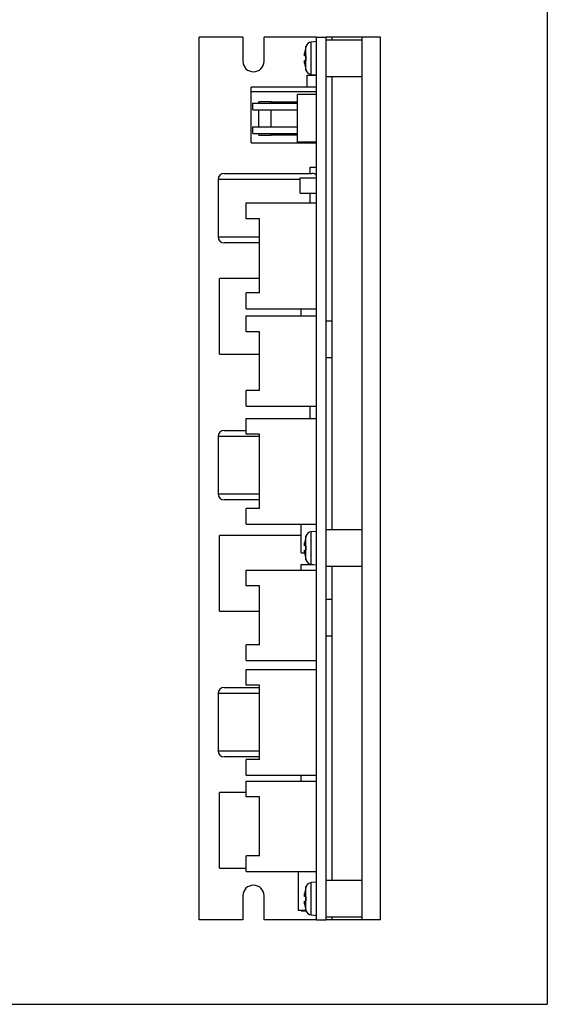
# Model space of a CAD drawing. Header units: millimetres. Extents: x 11 to 199, y 5 to 292.
# Tile 10 of 11: x 111 to 199, y 5 to 168. Entities that reach past the tile are written whole.
import ezdxf

# ---------------------------------------------------------------- set-up
doc = ezdxf.new("R2010")
doc.units = ezdxf.units.MM
doc.layers.add('圖框', color=7, linetype='Continuous', lineweight=30)

msp = doc.modelspace()

# ---------------------------------------------------------------- linework, layer by layer
at = {"color": 7, "linetype": 'Continuous', "lineweight": 30}
for p, q in [((141.01, 18.95), (141.01, 164.95)), ((148.26, 164.95), (141.01, 164.95)), ((148.26, 164.95), (148.26, 160.95)), ((151.76, 160.95), (151.76, 164.95)), ((160.41, 164.95), (151.76, 164.95)), ((160.41, 164.95), (162.01, 164.95)), ((160.41, 18.95), (160.41, 164.95)), ((162.01, 18.95), (162.01, 164.95)), ((163.01, 164.95), (162.01, 164.95)), ((168.01, 164.45), (162.01, 164.45)), ((163.01, 164.45), (163.01, 164.95)), ((168.01, 164.95), (163.01, 164.95)), ((168.01, 18.95), (168.01, 164.95)), ((171.01, 164.95), (168.01, 164.95)), ((171.01, 18.95), (171.01, 164.95)), ((158.66, 163.25), (158.65, 163.25)), ((160.41, 164.2), (159.56, 164.13)), ((158.66, 161.82), (158.48, 161.82)), ((158.48, 161.08), (158.66, 161.08)), ((158.65, 159.65), (158.66, 159.65)), ((158.91, 156.65), (158.91, 158.65)), ((158.91, 158.65), (160.41, 158.65)), ((159.41, 158.65), (159.41, 158.8)), ((159.56, 158.77), (160.41, 158.7)), ((162.01, 158.45), (168.01, 158.45)), ((163.01, 83.45), (163.01, 158.45)), ((160.41, 156.65), (149.61, 156.65)), ((149.61, 155.95), (149.61, 156.65)), ((149.61, 147.45), (149.61, 155.95)), ((149.61, 155.95), (160.41, 155.95)), ((157.31, 147.55), (157.31, 155.45)), ((160.41, 155.45), (157.31, 155.45)), ((160.41, 147.55), (160.41, 155.45)), ((149.91, 152.9), (149.91, 154)), ((149.91, 154), (157.31, 154)), ((150.91, 154), (150.91, 154.25)), ((152.91, 154.25), (150.91, 154.25)), ((152.91, 154), (152.91, 154.25)), ((152.91, 154.25), (157.31, 154.25)), ((149.91, 152.9), (157.31, 152.9)), ((150.91, 150.1), (150.91, 152.9)), ((152.91, 150.1), (152.91, 152.9)), ((149.91, 149), (149.91, 150.1)), ((149.91, 150.1), (157.31, 150.1)), ((149.91, 149), (157.31, 149)), ((150.91, 148.75), (150.91, 149)), ((150.91, 148.75), (152.91, 148.75)), ((152.91, 148.75), (152.91, 149)), ((157.31, 148.75), (152.91, 148.75)), ((149.61, 147.45), (160.41, 147.45)), ((160.41, 147.55), (157.31, 147.55)), ((159.41, 142.4), (159.41, 143.45)), ((159.41, 143.45), (160.41, 143.45)), ((145.16, 142.4), (159.44, 142.4)), ((159.44, 142.4), (159.66, 142.4)), ((144.16, 141.4), (144.16, 131.9)), ((157.71, 139.15), (157.71, 141.65)), ((157.71, 141.65), (160.41, 141.65)), ((157.71, 139.15), (160.41, 139.15)), ((159.41, 137.51), (159.41, 139.15)), ((148.81, 137.51), (160.41, 137.51)), ((148.81, 134.91), (148.81, 137.51)), ((160.41, 120.03), (160.41, 137.51)), ((151.01, 134.91), (148.81, 134.91)), ((151.01, 122.63), (151.01, 134.91)), ((151.01, 130.9), (145.16, 130.9)), ((151.01, 125), (144.41, 125)), ((144.41, 118.75), (144.41, 125)), ((148.81, 120.03), (148.81, 122.63)), ((151.01, 122.63), (148.81, 122.63)), ((148.81, 120.03), (160.41, 120.03)), ((157.91, 118.83), (157.91, 120.03)), ((144.41, 112.5), (144.41, 118.75)), ((148.81, 116.23), (148.81, 118.83)), ((148.81, 118.83), (160.41, 118.83)), ((160.41, 103.89), (160.41, 118.83)), ((163.01, 117.95), (162.01, 117.95)), ((151.01, 116.23), (148.81, 116.23)), ((151.01, 106.49), (151.01, 116.23)), ((144.41, 112.5), (151.01, 112.5)), ((162.01, 111.95), (163.01, 111.95)), ((148.81, 103.89), (148.81, 106.49)), ((151.01, 106.49), (148.81, 106.49)), ((148.81, 103.89), (160.41, 103.89)), ((159.41, 101.89), (159.41, 103.89)), ((148.81, 99.29), (148.81, 101.89)), ((148.81, 101.89), (160.41, 101.89)), ((160.41, 84.41), (160.41, 101.89)), ((145.16, 99.9), (148.81, 99.9)), ((144.16, 98.9), (144.16, 89.4)), ((151.01, 99.29), (148.81, 99.29)), ((151.01, 87.01), (151.01, 99.29)), ((151.01, 88.4), (145.16, 88.4)), ((148.81, 84.41), (148.81, 87.01)), ((151.01, 87.01), (148.81, 87.01)), ((148.81, 84.41), (160.41, 84.41)), ((157.91, 79.65), (157.91, 84.41)), ((160.41, 83.2), (159.56, 83.13)), ((168.01, 83.45), (162.01, 83.45)), ((157.91, 82.5), (144.41, 82.5)), ((144.41, 76.25), (144.41, 82.5)), ((158.66, 82.25), (158.65, 82.25)), ((158.66, 80.82), (158.48, 80.82)), ((158.48, 80.08), (158.66, 80.08)), ((157.91, 79.65), (158.47, 79.65)), ((158.65, 78.65), (158.66, 78.65)), ((148.81, 76.81), (160.41, 76.81)), ((148.81, 74.21), (148.81, 76.81)), ((157.91, 76.81), (157.91, 77.75)), ((157.91, 77.75), (159.84, 77.75)), ((159.41, 77.75), (159.41, 77.8)), ((159.56, 77.77), (160.41, 77.7)), ((160.41, 61.87), (160.41, 76.81)), ((162.01, 77.45), (168.01, 77.45)), ((163.01, 25.45), (163.01, 77.45)), ((144.41, 70), (144.41, 76.25)), ((151.01, 74.21), (148.81, 74.21)), ((151.01, 64.47), (151.01, 74.21)), ((163.01, 71.95), (162.01, 71.95)), ((144.41, 70), (151.01, 70)), ((162.01, 65.95), (163.01, 65.95)), ((148.81, 61.87), (148.81, 64.47)), ((151.01, 64.47), (148.81, 64.47)), ((148.81, 61.87), (160.41, 61.87)), ((148.81, 57.77), (148.81, 60.37)), ((148.81, 60.37), (160.41, 60.37)), ((160.41, 42.89), (160.41, 60.37)), ((145.16, 57.4), (151.01, 57.4)), ((151.01, 57.77), (148.81, 57.77)), ((151.01, 45.49), (151.01, 57.77)), ((144.16, 56.4), (144.16, 46.9)), ((151.01, 45.9), (145.16, 45.9)), ((148.81, 42.89), (148.81, 45.49)), ((151.01, 45.49), (148.81, 45.49)), ((148.81, 42.89), (160.41, 42.89)), ((157.91, 41.89), (157.91, 42.89)), ((148.81, 39.29), (148.81, 41.89)), ((148.81, 41.89), (160.41, 41.89)), ((160.41, 26.95), (160.41, 41.89)), ((148.81, 40), (144.41, 40)), ((144.41, 33.75), (144.41, 40)), ((151.01, 39.29), (148.81, 39.29)), ((151.01, 29.55), (151.01, 39.29)), ((144.41, 27.5), (144.41, 33.75)), ((148.81, 26.95), (148.81, 29.55)), ((151.01, 29.55), (148.81, 29.55)), ((144.41, 27.5), (148.81, 27.5)), ((148.81, 26.95), (160.41, 26.95)), ((157.41, 26.95), (157.41, 20.55)), ((160.41, 25.2), (159.56, 25.13)), ((168.01, 25.45), (162.01, 25.45)), ((148.26, 22.95), (148.26, 18.95)), ((151.76, 18.95), (151.76, 22.95)), ((158.66, 22.82), (158.48, 22.82)), ((158.66, 24.25), (158.65, 24.25)), ((158.48, 22.08), (158.66, 22.08)), ((157.41, 20.55), (158.67, 20.55)), ((157.91, 20.45), (157.91, 20.55)), ((157.91, 20.45), (158.7, 20.45)), ((158.65, 20.65), (158.66, 20.65)), ((159.56, 19.77), (160.41, 19.7)), ((148.26, 18.95), (141.01, 18.95)), ((160.41, 18.95), (151.76, 18.95)), ((160.41, 18.95), (162.01, 18.95)), ((162.01, 19.45), (168.01, 19.45)), ((163.01, 18.95), (162.01, 18.95)), ((163.01, 18.95), (163.01, 19.45)), ((168.01, 18.95), (163.01, 18.95)), ((171.01, 18.95), (168.01, 18.95))]:
    msp.add_line(p, q, dxfattribs=at)
at = {"color": 8, "linetype": 'Continuous', "lineweight": 30}
for p, q in [((158.69, 161.45), (158.69, 163.41)), ((159.56, 161.45), (159.56, 164.13)), ((158.69, 159.49), (158.69, 161.45)), ((159.56, 158.77), (159.56, 161.45)), ((157.71, 141.4), (144.16, 141.4)), ((144.16, 131.9), (151.01, 131.9)), ((151.01, 98.9), (144.16, 98.9)), ((144.16, 89.4), (151.01, 89.4)), ((159.56, 80.45), (159.56, 83.13)), ((158.69, 80.45), (158.69, 82.41)), ((158.69, 78.49), (158.69, 80.45)), ((159.56, 77.77), (159.56, 80.45)), ((151.01, 56.4), (144.16, 56.4)), ((144.16, 46.9), (151.01, 46.9)), ((159.56, 22.45), (159.56, 25.13)), ((158.69, 22.45), (158.69, 24.41)), ((158.69, 20.49), (158.69, 22.45)), ((159.56, 19.77), (159.56, 22.45))]:
    msp.add_line(p, q, dxfattribs=at)
at = {"color": 7, "linetype": 'Continuous', "lineweight": 30}
for centre, radius, start, end in [((165.41, 161.45), 6.99, 165.0784, 172.465), ((165.41, 161.45), 7, 163.743, 165.0994), ((159.65, 163.13), 1, 95, 163.743), ((165.41, 161.45), 6.76, 176.8928, 183.1072), ((150.01, 160.95), 1.75, 180, 0), ((165.41, 161.45), 6.99, 187.535, 194.9216), ((165.41, 161.45), 7, 194.9006, 196.257), ((159.65, 159.77), 1, 196.257, 265), ((145.16, 141.4), 1, 90, 180), ((159.66, 141.4), 1, 40.4411, 90), ((145.16, 131.9), 1, 180, 270), ((145.16, 98.9), 1, 90, 180), ((145.16, 89.4), 1, 180, 270), ((159.65, 82.13), 1, 95, 163.743), ((165.41, 80.45), 6.99, 165.0784, 172.465), ((165.41, 80.45), 7, 163.743, 165.0994), ((165.41, 80.45), 6.76, 176.8928, 183.1072), ((165.41, 80.45), 6.99, 187.535, 194.9216), ((165.41, 80.45), 7, 194.9006, 196.257), ((159.65, 78.77), 1, 196.257, 265), ((145.16, 56.4), 1, 90, 180), ((145.16, 46.9), 1, 180, 270), ((150.01, 22.95), 1.75, 0, 180), ((159.65, 24.13), 1, 95, 163.743), ((165.41, 22.45), 6.99, 165.0784, 172.465), ((165.41, 22.45), 7, 163.743, 165.0994), ((165.41, 22.45), 6.76, 176.8928, 183.1072), ((165.41, 22.45), 6.99, 187.535, 194.9216), ((165.41, 22.45), 7, 194.9006, 196.257), ((159.65, 20.77), 1, 196.257, 265)]:
    msp.add_arc(centre, radius, start, end, dxfattribs=at)
for points, knots in [([(158.48, 161.82), (158.47, 161.82), (158.46, 161.83), (158.45, 161.93), (158.45, 162.07), (158.46, 162.22), (158.48, 162.32), (158.48, 162.37)], [0, 0, 0, 0, 0.213038, 0.426404, 0.637776, 0.848275, 1, 1, 1, 1]), ([(158.48, 160.53), (158.47, 160.59), (158.46, 160.72), (158.45, 160.88), (158.45, 161.01), (158.46, 161.07), (158.48, 161.08), (158.48, 161.08)], [0, 0, 0, 0, 0.2130463, 0.4264115, 0.6377774, 0.848275, 1, 1, 1, 1]), ([(158.48, 80.82), (158.47, 80.82), (158.46, 80.83), (158.45, 80.93), (158.45, 81.07), (158.46, 81.22), (158.48, 81.32), (158.48, 81.37)], [0, 0, 0, 0, 0.2130375, 0.4264025, 0.6377778, 0.8482758, 1, 1, 1, 1]), ([(158.48, 79.53), (158.47, 79.59), (158.46, 79.72), (158.45, 79.88), (158.45, 80.01), (158.46, 80.07), (158.48, 80.08), (158.48, 80.08)], [0, 0, 0, 0, 0.213043, 0.426407, 0.637776, 0.848275, 1, 1, 1, 1]), ([(158.48, 22.82), (158.47, 22.82), (158.46, 22.83), (158.45, 22.93), (158.45, 23.07), (158.46, 23.22), (158.48, 23.32), (158.48, 23.37)], [0, 0, 0, 0, 0.213038, 0.426399, 0.6377772, 0.8482749, 1, 1, 1, 1]), ([(158.48, 21.53), (158.47, 21.59), (158.46, 21.72), (158.45, 21.88), (158.45, 22.01), (158.46, 22.07), (158.48, 22.08), (158.48, 22.08)], [0, 0, 0, 0, 0.213047, 0.426405, 0.637777, 0.848275, 1, 1, 1, 1])]:
    msp.add_open_spline(points, degree=3, knots=knots, dxfattribs=at)
at = {"layer": '圖框', "lineweight": 30}
for p in [(198.6, 292), (11.4, 5)]:
    msp.add_line(p, (198.6, 5), dxfattribs=at)

doc.saveas('drawing.dxf')
